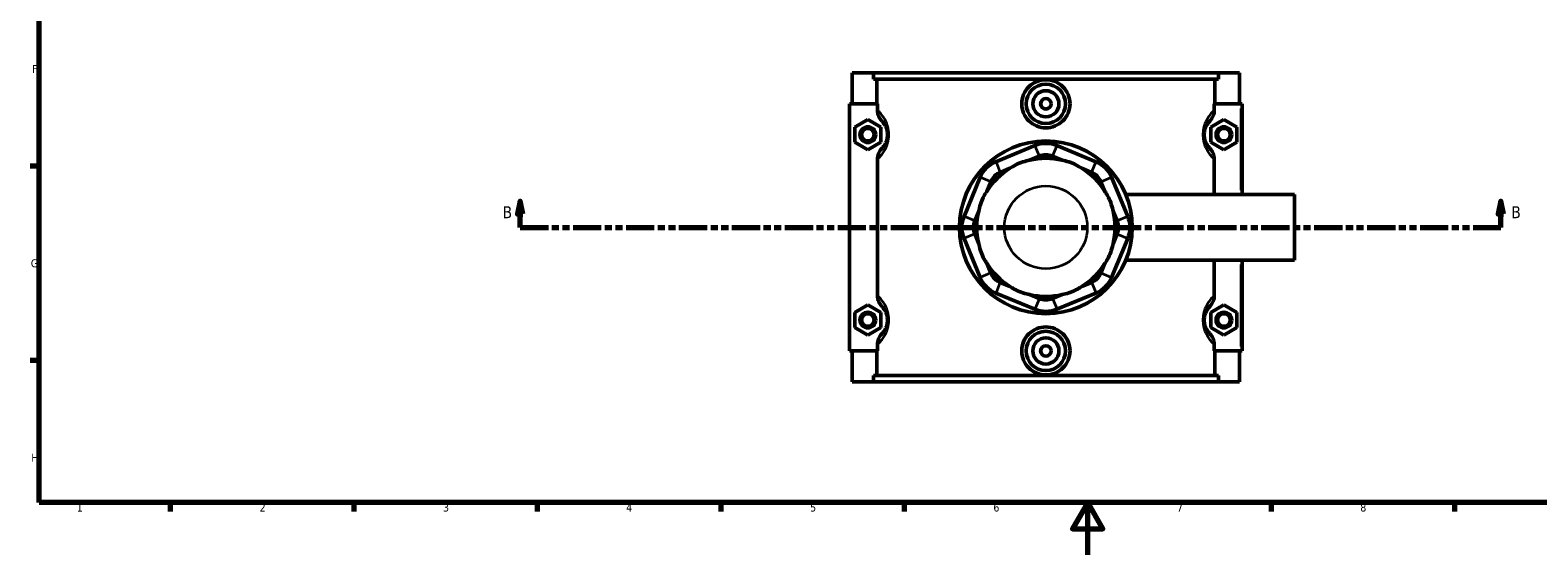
# Model space of a CAD drawing. Header units: millimetres. Extents: x 0 to 898, y -421 to 956.
# Tile 2 of 6: x 17 to 592, y 0 to 200. Entities that reach past the tile are written whole.
import ezdxf

# ---------------------------------------------------------------- set-up
doc = ezdxf.new("R2010")
doc.units = ezdxf.units.MM
doc.linetypes.add('DOUBLE_DASH_CHAIN', pattern=[1.2403, 0.6614, -0.0827, 0.1654, -0.0827, 0.1654, -0.0827])
for name, color, linetype, lineweight in [('Border (ANSI)', 7, 'Continuous', 70), ('Section Line (ANSI)', 7, 'DOUBLE_DASH_CHAIN', 70), ('Visible (ANSI)', 7, 'Continuous', 50), ('Visible Narrow (ANSI)', 7, 'Continuous', 35)]:
    doc.layers.add(name, color=color, linetype=linetype, lineweight=lineweight)
doc.styles.add('Label Text (ANSI)', font='tahoma.ttf')
doc.styles.add('Note Text (ANSI)', font='tahoma.ttf')

# ---------------------------------------------------------------- blocks, each defined once
blk = doc.blocks.new('Borders Default Border')
at = {"layer": 'Border (ANSI)'}
for p, q in [((20, 148.5), (16.55, 148.5)), ((20, 74.25), (16.55, 74.25)), ((70.08, 20), (70.08, 16.55)), ((140.17, 20), (140.17, 16.55)), ((210.25, 20), (210.25, 16.55)), ((280.33, 20), (280.33, 16.55)), ((350.42, 20), (350.42, 16.55)), ((490.58, 20), (490.58, 16.55)), ((560.67, 20), (560.67, 16.55))]:
    blk.add_line(p, q, dxfattribs=at)
at = {"layer": 'Border (ANSI)', "flags": 128}
for points in [[(20, 20), (20, 574), (821, 574), (821, 20), (20, 20)], [(420.5, 0), (420.5, 20), (414.73, 10), (426.27, 10), (420.5, 20)]]:
    blk.add_lwpolyline(points, dxfattribs=at)
at = {"layer": 'Border (ANSI)', "color": 230, "true_color": 0xff0080, "char_height": 3.05, "attachment_point": 7, "style": 'Note Text (ANSI)'}
for s, insert in [('F', (17.29, 184.1)), ('G', (16.81, 109.79)), ('H', (16.97, 35.6)), ('1', (34.35, 16.55)), ('2', (104.2, 16.55)), ('3', (174.26, 16.49)), ('4', (244.23, 16.55)), ('5', (314.48, 16.49)), ('6', (384.49, 16.49)), ('7', (454.6, 16.55)), ('8', (524.63, 16.48))]:
    blk.add_mtext(s, dxfattribs=dict(at, insert=insert))
blk = doc.blocks.new('2dTransSection0')
at = {"layer": 'Section Line (ANSI)', "linetype": 'Continuous'}
for p, q in [((203.71, 135.1), (202.71, 130.1)), ((203.71, 130.1), (203.71, 135.1)), ((204.71, 130.1), (203.71, 135.1)), ((578.3, 135.1), (577.3, 130.1)), ((578.3, 130.1), (578.3, 135.1)), ((579.3, 130.1), (578.3, 135.1)), ((202.71, 130.1), (204.71, 130.1)), ((203.71, 125.1), (203.71, 130.1)), ((577.3, 130.1), (579.3, 130.1)), ((578.3, 125.1), (578.3, 130.1)), ((203.71, 125.1), (214.33, 125.1)), ((567.69, 125.1), (578.3, 125.1))]:
    blk.add_line(p, q, dxfattribs=at)
at = {"layer": 'Section Line (ANSI)', "linetype": 'DOUBLE_DASH_CHAIN', "ltscale": 16.303146}
blk.add_line((203.71, 125.1), (578.3, 125.1), dxfattribs=at)
at = {"layer": 'Section Line (ANSI)', "linetype": 'Continuous', "flags": 128}
for points in [[(204.71, 130.1), (203.71, 135.1), (202.71, 130.1), (204.71, 130.1)], [(579.3, 130.1), (578.3, 135.1), (577.3, 130.1), (579.3, 130.1)]]:
    blk.add_lwpolyline(points, dxfattribs=at)
at = {"layer": 'Section Line (ANSI)'}
for points in [[(204.71, 130.1), (203.71, 135.1), (202.71, 130.1), (204.71, 130.1)], [(579.3, 130.1), (578.3, 135.1), (577.3, 130.1), (579.3, 130.1)]]:
    blk.add_solid(points, dxfattribs=at)
at = {"layer": 'Section Line (ANSI)', "char_height": 4.57, "attachment_point": 7, "style": 'Label Text (ANSI)'}
for insert in [(196.96, 128.6), (582.26, 128.6)]:
    blk.add_mtext('B', dxfattribs=dict(at, insert=insert))

msp = doc.modelspace()

# ---------------------------------------------------------------- linework, layer by layer
at = {"layer": 'Visible (ANSI)'}
for p, q in [((330.531, 184.101), (330.531, 172.301)), ((330.531, 184.101), (338.63, 184.101)), ((338.63, 184.101), (470.432, 184.101)), ((338.63, 181.741), (338.63, 184.101)), ((470.432, 181.741), (338.63, 181.741)), ((339.979, 172.301), (339.979, 181.741)), ((469.083, 172.301), (469.083, 181.741)), ((470.432, 184.101), (470.432, 181.741)), ((470.432, 184.101), (478.531, 184.101)), ((478.531, 184.101), (478.531, 172.301)), ((340.201, 172.301), (329.531, 172.301)), ((329.531, 172.301), (329.531, 77.901)), ((340.201, 172.301), (340.201, 169.852)), ((468.862, 169.852), (468.862, 172.301)), ((468.862, 172.301), (479.031, 172.301)), ((479.031, 172.301), (479.531, 172.301)), ((479.531, 137.601), (479.531, 172.301)), ((331.531, 163.387), (336.531, 166.274)), ((331.531, 157.614), (331.531, 163.387)), ((336.531, 166.274), (341.531, 163.387)), ((341.531, 163.387), (341.531, 157.614)), ((472.531, 166.274), (467.531, 163.387)), ((467.531, 163.387), (467.531, 157.614)), ((477.531, 163.387), (472.531, 166.274)), ((477.531, 157.614), (477.531, 163.387)), ((336.531, 154.727), (331.531, 157.614)), ((341.531, 157.614), (336.531, 154.727)), ((400.322, 156.357), (385.406, 150.179)), ((423.656, 150.179), (408.741, 156.357)), ((467.531, 157.614), (472.531, 154.727)), ((472.531, 154.727), (477.531, 157.614)), ((340.201, 151.149), (340.201, 99.052)), ((398.286, 150.751), (402.006, 152.292)), ((407.057, 152.292), (410.776, 150.751)), ((468.862, 137.601), (468.862, 151.149)), ((379.453, 144.226), (373.275, 129.31)), ((387.09, 146.114), (390.809, 147.654)), ((418.253, 147.654), (421.972, 146.114)), ((435.788, 129.31), (429.609, 144.226)), ((381.978, 138.823), (383.518, 142.542)), ((425.544, 142.542), (427.085, 138.823)), ((435.072, 137.601), (499.531, 137.601)), ((499.531, 112.601), (499.531, 137.601)), ((377.34, 127.626), (378.88, 131.345)), ((430.182, 131.345), (431.723, 127.626)), ((378.88, 118.856), (377.34, 122.575)), ((431.723, 122.575), (430.182, 118.856)), ((373.275, 120.891), (379.453, 105.976)), ((429.609, 105.976), (435.788, 120.891)), ((383.518, 107.659), (381.978, 111.378)), ((427.085, 111.378), (425.544, 107.659)), ((435.072, 112.601), (499.531, 112.601)), ((468.862, 99.052), (468.862, 112.601)), ((479.531, 77.901), (479.531, 112.601)), ((390.809, 102.547), (387.09, 104.087)), ((421.972, 104.087), (418.253, 102.547)), ((385.406, 100.022), (400.322, 93.844)), ((402.006, 97.909), (398.286, 99.45)), ((410.776, 99.45), (407.057, 97.909)), ((408.741, 93.844), (423.656, 100.022)), ((331.531, 92.587), (336.531, 95.474)), ((331.531, 86.814), (331.531, 92.587)), ((336.531, 95.474), (341.531, 92.587)), ((341.531, 92.587), (341.531, 86.814)), ((472.531, 95.474), (467.531, 92.587)), ((467.531, 92.587), (467.531, 86.814)), ((477.531, 92.587), (472.531, 95.474)), ((477.531, 86.814), (477.531, 92.587)), ((336.531, 83.927), (331.531, 86.814)), ((341.531, 86.814), (336.531, 83.927)), ((467.531, 86.814), (472.531, 83.927)), ((472.531, 83.927), (477.531, 86.814)), ((329.531, 77.901), (340.201, 77.901)), ((330.531, 77.901), (330.531, 66.101)), ((339.979, 68.461), (339.979, 77.901)), ((340.201, 80.349), (340.201, 77.901)), ((468.862, 77.901), (468.862, 80.349)), ((479.031, 77.901), (468.862, 77.901)), ((469.083, 68.461), (469.083, 77.901)), ((478.531, 77.901), (478.531, 66.101)), ((479.531, 77.901), (479.031, 77.901)), ((338.63, 66.101), (330.531, 66.101)), ((470.432, 68.461), (338.63, 68.461)), ((338.63, 66.101), (338.63, 68.461)), ((338.63, 66.101), (470.432, 66.101)), ((470.432, 68.461), (470.432, 66.101)), ((478.531, 66.101), (470.432, 66.101))]:
    msp.add_line(p, q, dxfattribs=at)
for centre, radius in [((404.531, 172.301), 7.5), ((404.531, 172.301), 5), ((404.531, 172.301), 2), ((336.531, 160.501), 3), ((336.531, 160.501), 2.4), ((472.531, 160.501), 3), ((472.531, 160.501), 2.4), ((404.531, 125.101), 33), ((336.531, 89.701), 3), ((472.531, 89.701), 3), ((336.531, 89.701), 2.4), ((472.531, 89.701), 2.4), ((404.531, 77.901), 7.5), ((404.531, 77.901), 5), ((404.531, 77.901), 2)]:
    msp.add_circle(centre, radius, dxfattribs=at)
for centre, radius, start, end in [((404.531, 146.194), 11, 67.5, 112.5), ((389.616, 140.016), 11, 112.5, 157.5), ((404.531, 125.101), 26.4, 76.317074, 103.682926), ((404.531, 146.194), 6.6, 67.5, 112.5), ((419.447, 140.016), 11, 22.5, 67.5), ((404.531, 125.101), 26.4, 121.317074, 148.682926), ((389.616, 140.016), 6.6, 112.5, 157.5), ((404.531, 125.101), 26.4, 31.317074, 58.682926), ((419.447, 140.016), 6.6, 22.5, 67.5), ((383.438, 125.101), 11, 157.5, 202.5), ((383.438, 125.101), 6.6, 157.5, 202.5), ((404.531, 125.101), 26.4, 166.317074, 193.682926), ((404.531, 125.101), 26.4, 346.317074, 13.682926), ((425.625, 125.101), 6.6, 337.5, 22.5), ((425.625, 125.101), 11, 337.5, 22.5), ((404.531, 125.101), 26.4, 211.317074, 238.682926), ((404.531, 125.101), 26.4, 301.317074, 328.682926), ((389.616, 110.185), 11, 202.5, 247.5), ((389.616, 110.185), 6.6, 202.5, 247.5), ((419.447, 110.185), 6.6, 292.5, 337.5), ((419.447, 110.185), 11, 292.5, 337.5), ((404.531, 125.101), 26.4, 256.317074, 283.682926), ((404.531, 104.007), 6.6, 247.5, 292.5), ((404.531, 104.007), 11, 247.5, 292.5)]:
    msp.add_arc(centre, radius, start, end, dxfattribs=at)
for points, knots in [([(413.75, 172.301), (413.75, 171.144), (413.516, 169.912), (412.57, 167.651), (411.857, 166.621), (410.219, 164.999), (409.184, 164.298), (406.918, 163.367), (405.686, 163.138), (403.376, 163.138), (402.145, 163.367), (399.878, 164.298), (398.843, 164.999), (397.205, 166.621), (396.493, 167.651), (395.546, 169.912), (395.312, 171.144), (395.312, 173.459), (395.547, 174.692), (396.496, 176.956), (397.211, 177.987), (398.851, 179.607), (399.885, 180.307), (402.149, 181.235), (403.378, 181.463), (405.684, 181.463), (406.914, 181.235), (409.177, 180.307), (410.212, 179.607), (411.852, 177.987), (412.566, 176.956), (413.516, 174.692), (413.75, 173.459), (413.75, 172.301)], [0, 0, 0, 0, 0.3469359, 0.3469359, 0.6938718, 0.6938718, 1.0403092, 1.0403092, 1.3867466, 1.3867466, 1.733184, 1.733184, 2.0796214, 2.0796214, 2.4265573, 2.4265573, 2.7734932, 2.7734932, 3.1209883, 3.1209883, 3.4684834, 3.4684834, 3.8143624, 3.8143624, 4.1602414, 4.1602414, 4.5061204, 4.5061204, 4.8519994, 4.8519994, 5.1994945, 5.1994945, 5.5469896, 5.5469896, 5.5469896, 5.5469896]), ([(340.201, 169.852), (340.201, 169.465), (340.241, 169.079), (340.398, 168.322), (340.513, 167.954), (340.959, 166.903), (341.384, 166.268), (341.911, 165.726)], [-0.45883493, -0.45883493, -0.45883493, -0.45883493, -0.34259081, -0.34259081, -0.22689673, -0.22689673, 0, 0, 0, 0]), ([(467.151, 165.726), (467.712, 166.303), (468.157, 166.985), (468.721, 168.408), (468.862, 169.127), (468.862, 169.852)], [-0.45882375, -0.45882375, -0.45882375, -0.45882375, -0.21767269, -0.21767269, 0, 0, 0, 0]), ([(341.911, 165.726), (342.028, 165.605), (342.154, 165.468), (342.464, 165.097), (342.656, 164.845), (343.012, 164.287), (343.176, 163.999), (343.435, 163.44), (343.535, 163.198), (343.729, 162.632), (343.821, 162.302), (343.945, 161.667), (343.986, 161.374), (344.024, 160.884), (344.031, 160.692), (344.031, 160.501), (344.031, 160.309), (344.024, 160.117), (343.986, 159.627), (343.945, 159.334), (343.821, 158.699), (343.729, 158.369), (343.535, 157.803), (343.435, 157.561), (343.176, 157.002), (343.012, 156.714), (342.656, 156.156), (342.464, 155.904), (342.154, 155.533), (342.028, 155.396), (341.911, 155.275)], [0.6734906, 0.6734906, 0.6734906, 0.6734906, 0.9307985, 0.9307985, 1.2760343, 1.2760343, 1.5581867, 1.5581867, 1.7426571, 1.7426571, 1.9495095, 1.9495095, 2.1090024, 2.1090024, 2.2086854, 2.2086854, 2.2086854, 2.3083685, 2.3083685, 2.4678613, 2.4678613, 2.6747137, 2.6747137, 2.8591841, 2.8591841, 3.1413365, 3.1413365, 3.4865723, 3.4865723, 3.7438802, 3.7438802, 3.7438802, 3.7438802]), ([(467.151, 155.275), (467.034, 155.396), (466.909, 155.533), (466.598, 155.904), (466.407, 156.156), (466.05, 156.714), (465.887, 157.002), (465.627, 157.561), (465.527, 157.803), (465.334, 158.369), (465.242, 158.699), (465.117, 159.334), (465.076, 159.627), (465.039, 160.117), (465.031, 160.309), (465.031, 160.501), (465.031, 160.692), (465.039, 160.884), (465.076, 161.374), (465.117, 161.667), (465.242, 162.302), (465.334, 162.632), (465.527, 163.198), (465.627, 163.44), (465.887, 163.999), (466.05, 164.287), (466.407, 164.845), (466.598, 165.097), (466.909, 165.468), (467.034, 165.605), (467.151, 165.726)], [0.6734906, 0.6734906, 0.6734906, 0.6734906, 0.9307991, 0.9307991, 1.2760348, 1.2760348, 1.558187, 1.558187, 1.7426572, 1.7426572, 1.9495095, 1.9495095, 2.1090024, 2.1090024, 2.2086854, 2.2086854, 2.2086854, 2.3083685, 2.3083685, 2.4678613, 2.4678613, 2.6747136, 2.6747136, 2.8591838, 2.8591838, 3.141336, 3.141336, 3.4865717, 3.4865717, 3.7438802, 3.7438802, 3.7438802, 3.7438802]), ([(341.911, 155.275), (341.35, 154.698), (340.905, 154.016), (340.342, 152.593), (340.201, 151.874), (340.201, 151.149)], [-0.45882375, -0.45882375, -0.45882375, -0.45882375, -0.21767269, -0.21767269, 0, 0, 0, 0]), ([(398.286, 150.751), (397.917, 150.685), (397.542, 150.605), (396.201, 150.273), (395.241, 149.949), (394.386, 149.594), (393.53, 149.24), (392.621, 148.79), (391.439, 148.077), (391.118, 147.869), (390.809, 147.654)], [4.45870578, 4.45870578, 4.45870578, 4.45870578, 4.56597929, 4.56597929, 4.84390204, 4.84390204, 4.84390204, 5.1218248, 5.1218248, 5.22909831, 5.22909831, 5.22909831, 5.22909831]), ([(418.253, 147.654), (417.945, 147.869), (417.623, 148.077), (416.441, 148.79), (415.533, 149.24), (414.677, 149.594), (413.821, 149.949), (412.861, 150.273), (411.52, 150.605), (411.146, 150.685), (410.776, 150.751)], [4.45870578, 4.45870578, 4.45870578, 4.45870578, 4.56597929, 4.56597929, 4.84390204, 4.84390204, 4.84390204, 5.1218248, 5.1218248, 5.22909831, 5.22909831, 5.22909831, 5.22909831]), ([(468.862, 151.149), (468.862, 151.536), (468.822, 151.922), (468.665, 152.679), (468.549, 153.047), (468.103, 154.098), (467.678, 154.733), (467.151, 155.275)], [-0.45883493, -0.45883493, -0.45883493, -0.45883493, -0.34259081, -0.34259081, -0.22689673, -0.22689673, 0, 0, 0, 0]), ([(381.978, 138.823), (381.763, 138.514), (381.555, 138.193), (380.841, 137.01), (380.392, 136.102), (380.037, 135.246), (379.683, 134.39), (379.359, 133.43), (379.027, 132.09), (378.947, 131.715), (378.88, 131.345)], [4.45870578, 4.45870578, 4.45870578, 4.45870578, 4.56597929, 4.56597929, 4.84390204, 4.84390204, 4.84390204, 5.1218248, 5.1218248, 5.22909831, 5.22909831, 5.22909831, 5.22909831]), ([(430.182, 131.345), (430.115, 131.715), (430.035, 132.09), (429.704, 133.43), (429.38, 134.39), (429.025, 135.246), (428.671, 136.102), (428.221, 137.01), (427.507, 138.193), (427.299, 138.514), (427.085, 138.823)], [4.45870578, 4.45870578, 4.45870578, 4.45870578, 4.56597929, 4.56597929, 4.84390204, 4.84390204, 4.84390204, 5.1218248, 5.1218248, 5.22909831, 5.22909831, 5.22909831, 5.22909831]), ([(378.88, 118.856), (378.947, 118.486), (379.027, 118.111), (379.359, 116.771), (379.683, 115.811), (380.037, 114.955), (380.392, 114.099), (380.841, 113.191), (381.555, 112.008), (381.763, 111.687), (381.978, 111.378)], [4.45870578, 4.45870578, 4.45870578, 4.45870578, 4.56597929, 4.56597929, 4.84390204, 4.84390204, 4.84390204, 5.1218248, 5.1218248, 5.22909831, 5.22909831, 5.22909831, 5.22909831]), ([(427.085, 111.378), (427.299, 111.687), (427.507, 112.008), (428.221, 113.191), (428.671, 114.099), (429.025, 114.955), (429.38, 115.811), (429.704, 116.771), (430.035, 118.111), (430.115, 118.486), (430.182, 118.856)], [4.45870578, 4.45870578, 4.45870578, 4.45870578, 4.56597929, 4.56597929, 4.84390204, 4.84390204, 4.84390204, 5.1218248, 5.1218248, 5.22909831, 5.22909831, 5.22909831, 5.22909831]), ([(340.201, 99.052), (340.201, 98.665), (340.241, 98.279), (340.398, 97.522), (340.513, 97.154), (340.959, 96.103), (341.384, 95.468), (341.911, 94.926)], [-0.45883493, -0.45883493, -0.45883493, -0.45883493, -0.34259081, -0.34259081, -0.22689673, -0.22689673, 0, 0, 0, 0]), ([(390.809, 102.547), (391.118, 102.332), (391.439, 102.124), (392.621, 101.411), (393.53, 100.961), (394.386, 100.607), (395.241, 100.252), (396.201, 99.928), (397.542, 99.596), (397.917, 99.516), (398.286, 99.45)], [4.45870578, 4.45870578, 4.45870578, 4.45870578, 4.56597929, 4.56597929, 4.84390204, 4.84390204, 4.84390204, 5.1218248, 5.1218248, 5.22909831, 5.22909831, 5.22909831, 5.22909831]), ([(410.776, 99.45), (411.146, 99.516), (411.52, 99.596), (412.861, 99.928), (413.821, 100.252), (414.677, 100.607), (415.533, 100.961), (416.441, 101.411), (417.623, 102.124), (417.945, 102.332), (418.253, 102.547)], [4.45870578, 4.45870578, 4.45870578, 4.45870578, 4.56597929, 4.56597929, 4.84390204, 4.84390204, 4.84390204, 5.1218248, 5.1218248, 5.22909831, 5.22909831, 5.22909831, 5.22909831]), ([(467.151, 94.926), (467.712, 95.503), (468.157, 96.185), (468.721, 97.608), (468.862, 98.327), (468.862, 99.052)], [-0.45882375, -0.45882375, -0.45882375, -0.45882375, -0.21767269, -0.21767269, 0, 0, 0, 0]), ([(341.911, 94.926), (342.028, 94.805), (342.154, 94.668), (342.464, 94.297), (342.656, 94.045), (343.012, 93.487), (343.176, 93.199), (343.435, 92.64), (343.535, 92.398), (343.729, 91.832), (343.821, 91.502), (343.945, 90.867), (343.986, 90.574), (344.024, 90.084), (344.031, 89.892), (344.031, 89.701), (344.031, 89.509), (344.024, 89.317), (343.986, 88.827), (343.945, 88.534), (343.821, 87.899), (343.729, 87.569), (343.535, 87.003), (343.435, 86.761), (343.176, 86.202), (343.012, 85.914), (342.656, 85.356), (342.464, 85.104), (342.154, 84.733), (342.028, 84.596), (341.911, 84.475)], [0.6734906, 0.6734906, 0.6734906, 0.6734906, 0.9307989, 0.9307989, 1.2760346, 1.2760346, 1.5581869, 1.5581869, 1.7426572, 1.7426572, 1.9495095, 1.9495095, 2.1090024, 2.1090024, 2.2086854, 2.2086854, 2.2086854, 2.3083685, 2.3083685, 2.4678613, 2.4678613, 2.6747136, 2.6747136, 2.8591839, 2.8591839, 3.1413362, 3.1413362, 3.4865719, 3.4865719, 3.7438802, 3.7438802, 3.7438802, 3.7438802]), ([(467.151, 84.475), (467.034, 84.596), (466.909, 84.733), (466.598, 85.104), (466.407, 85.356), (466.05, 85.914), (465.887, 86.202), (465.627, 86.761), (465.527, 87.003), (465.334, 87.569), (465.242, 87.899), (465.117, 88.534), (465.076, 88.827), (465.039, 89.317), (465.031, 89.509), (465.031, 89.701), (465.031, 89.892), (465.039, 90.084), (465.076, 90.574), (465.117, 90.867), (465.242, 91.502), (465.334, 91.832), (465.527, 92.398), (465.627, 92.64), (465.887, 93.199), (466.05, 93.487), (466.407, 94.045), (466.598, 94.297), (466.909, 94.668), (467.034, 94.805), (467.151, 94.926)], [0.6729505, 0.6729505, 0.6729505, 0.6729505, 0.9302686, 0.9302686, 1.2755007, 1.2755007, 1.5576506, 1.5576506, 1.7421187, 1.7421187, 1.9489693, 1.9489693, 2.1084622, 2.1084622, 2.2081453, 2.2081453, 2.2081453, 2.3078283, 2.3078283, 2.4673212, 2.4673212, 2.6741718, 2.6741718, 2.8586399, 2.8586399, 3.1407898, 3.1407898, 3.486022, 3.486022, 3.74334, 3.74334, 3.74334, 3.74334]), ([(413.75, 77.901), (413.75, 76.742), (413.516, 75.509), (412.566, 73.245), (411.852, 72.214), (410.212, 70.594), (409.177, 69.894), (406.914, 68.966), (405.684, 68.738), (403.378, 68.738), (402.149, 68.966), (399.885, 69.894), (398.851, 70.594), (397.211, 72.214), (396.496, 73.245), (395.547, 75.509), (395.312, 76.742), (395.312, 77.901), (395.312, 79.057), (395.546, 80.289), (396.493, 82.55), (397.205, 83.58), (398.843, 85.202), (399.878, 85.903), (402.145, 86.834), (403.376, 87.063), (405.686, 87.063), (406.918, 86.834), (409.184, 85.903), (410.219, 85.202), (411.857, 83.58), (412.57, 82.55), (413.516, 80.289), (413.75, 79.057), (413.75, 77.901)], [2.7734932, 2.7734932, 2.7734932, 2.7734932, 3.1209883, 3.1209883, 3.4684834, 3.4684834, 3.8143624, 3.8143624, 4.1602414, 4.1602414, 4.5061204, 4.5061204, 4.8519994, 4.8519994, 5.1994945, 5.1994945, 5.5469896, 5.5469896, 5.5469896, 5.8939255, 5.8939255, 6.2408614, 6.2408614, 6.5872988, 6.5872988, 6.9337362, 6.9337362, 7.2801736, 7.2801736, 7.626611, 7.626611, 7.9735469, 7.9735469, 8.3204828, 8.3204828, 8.3204828, 8.3204828]), ([(341.911, 84.475), (341.35, 83.898), (340.905, 83.216), (340.342, 81.793), (340.201, 81.074), (340.201, 80.349)], [-0.45882375, -0.45882375, -0.45882375, -0.45882375, -0.21767269, -0.21767269, 0, 0, 0, 0]), ([(468.862, 80.349), (468.862, 80.736), (468.822, 81.122), (468.665, 81.879), (468.549, 82.247), (468.103, 83.298), (467.678, 83.933), (467.151, 84.475)], [-0.45883493, -0.45883493, -0.45883493, -0.45883493, -0.34259081, -0.34259081, -0.22689673, -0.22689673, 0, 0, 0, 0])]:
    msp.add_open_spline(points, degree=3, knots=knots, dxfattribs=at)
at = {"layer": 'Visible Narrow (ANSI)'}
for p, q in [((479.031, 170.566), (479.031, 139.336)), ((401.921, 152.495), (400.406, 156.154)), ((407.141, 152.495), (408.657, 156.154)), ((385.49, 149.975), (387.006, 146.317)), ((422.057, 146.317), (423.572, 149.975)), ((383.315, 142.626), (379.656, 144.141)), ((425.748, 142.626), (429.406, 144.141)), ((377.137, 127.71), (373.478, 129.226)), ((431.926, 127.71), (435.584, 129.226)), ((377.137, 122.491), (373.478, 120.975)), ((431.926, 122.491), (435.584, 120.975)), ((479.031, 110.866), (479.031, 79.636)), ((383.315, 107.575), (379.656, 106.06)), ((387.006, 103.884), (385.49, 100.226)), ((422.057, 103.884), (423.572, 100.226)), ((425.748, 107.575), (429.406, 106.06)), ((401.921, 97.706), (400.406, 94.047)), ((407.141, 97.706), (408.657, 94.047))]:
    msp.add_line(p, q, dxfattribs=at)
msp.add_circle((404.531, 125.101), 15.823, dxfattribs=at)
for points, knots in [([(340.618, 151.534), (340.812, 151.72), (341.017, 151.929), (341.569, 152.534), (341.93, 152.97), (342.604, 153.937), (342.914, 154.436), (343.405, 155.405), (343.593, 155.825), (343.959, 156.805), (344.133, 157.378), (344.369, 158.478), (344.446, 158.986), (344.517, 159.836), (344.531, 160.168), (344.531, 160.501), (344.531, 160.833), (344.517, 161.165), (344.446, 162.015), (344.369, 162.523), (344.133, 163.623), (343.959, 164.196), (343.593, 165.176), (343.405, 165.596), (342.914, 166.565), (342.604, 167.064), (341.93, 168.031), (341.569, 168.467), (341.017, 169.072), (340.812, 169.281), (340.618, 169.467)], [-3.7072222, -3.7072222, -3.7072222, -3.7072222, -3.4865723, -3.4865723, -3.1413365, -3.1413365, -2.8591841, -2.8591841, -2.6747137, -2.6747137, -2.4678613, -2.4678613, -2.3083685, -2.3083685, -2.2086854, -2.2086854, -2.2086854, -2.1090024, -2.1090024, -1.9495095, -1.9495095, -1.7426571, -1.7426571, -1.5581867, -1.5581867, -1.2760343, -1.2760343, -0.9307985, -0.9307985, -0.7101486, -0.7101486, -0.7101486, -0.7101486]), ([(468.444, 169.467), (468.251, 169.281), (468.045, 169.072), (467.494, 168.467), (467.132, 168.031), (466.458, 167.064), (466.149, 166.565), (465.658, 165.596), (465.469, 165.176), (465.103, 164.196), (464.929, 163.623), (464.694, 162.523), (464.616, 162.015), (464.545, 161.165), (464.531, 160.833), (464.531, 160.501), (464.531, 160.168), (464.545, 159.836), (464.616, 158.986), (464.694, 158.478), (464.929, 157.378), (465.103, 156.805), (465.469, 155.825), (465.658, 155.405), (466.149, 154.436), (466.458, 153.937), (467.132, 152.97), (467.494, 152.534), (468.045, 151.929), (468.251, 151.72), (468.444, 151.534)], [-3.7072222, -3.7072222, -3.7072222, -3.7072222, -3.4865717, -3.4865717, -3.141336, -3.141336, -2.8591838, -2.8591838, -2.6747136, -2.6747136, -2.4678613, -2.4678613, -2.3083685, -2.3083685, -2.2086854, -2.2086854, -2.2086854, -2.1090024, -2.1090024, -1.9495095, -1.9495095, -1.7426572, -1.7426572, -1.558187, -1.558187, -1.2760348, -1.2760348, -0.9307991, -0.9307991, -0.7101486, -0.7101486, -0.7101486, -0.7101486]), ([(340.618, 80.734), (340.812, 80.92), (341.017, 81.129), (341.569, 81.734), (341.93, 82.17), (342.604, 83.137), (342.914, 83.636), (343.405, 84.605), (343.593, 85.025), (343.959, 86.005), (344.133, 86.578), (344.369, 87.678), (344.446, 88.186), (344.517, 89.036), (344.531, 89.368), (344.531, 89.701), (344.531, 90.033), (344.517, 90.365), (344.446, 91.215), (344.369, 91.723), (344.133, 92.823), (343.959, 93.396), (343.593, 94.376), (343.405, 94.796), (342.914, 95.765), (342.604, 96.264), (341.93, 97.231), (341.569, 97.667), (341.017, 98.272), (340.812, 98.481), (340.618, 98.667)], [-3.7072222, -3.7072222, -3.7072222, -3.7072222, -3.4865719, -3.4865719, -3.1413362, -3.1413362, -2.8591839, -2.8591839, -2.6747136, -2.6747136, -2.4678613, -2.4678613, -2.3083685, -2.3083685, -2.2086854, -2.2086854, -2.2086854, -2.1090024, -2.1090024, -1.9495095, -1.9495095, -1.7426572, -1.7426572, -1.5581869, -1.5581869, -1.2760346, -1.2760346, -0.9307989, -0.9307989, -0.7101486, -0.7101486, -0.7101486, -0.7101486]), ([(468.444, 98.667), (468.251, 98.481), (468.045, 98.272), (467.494, 97.667), (467.132, 97.231), (466.458, 96.264), (466.149, 95.765), (465.658, 94.796), (465.469, 94.376), (465.103, 93.396), (464.929, 92.823), (464.694, 91.723), (464.616, 91.215), (464.545, 90.365), (464.531, 90.033), (464.531, 89.701), (464.531, 89.368), (464.545, 89.036), (464.616, 88.186), (464.694, 87.678), (464.929, 86.578), (465.103, 86.005), (465.469, 85.025), (465.658, 84.605), (466.149, 83.637), (466.458, 83.137), (467.132, 82.17), (467.494, 81.734), (468.045, 81.129), (468.251, 80.92), (468.444, 80.734)], [-3.7066821, -3.7066821, -3.7066821, -3.7066821, -3.486022, -3.486022, -3.1407898, -3.1407898, -2.8586399, -2.8586399, -2.6741718, -2.6741718, -2.4673212, -2.4673212, -2.3078283, -2.3078283, -2.2081453, -2.2081453, -2.2081453, -2.1084622, -2.1084622, -1.9489693, -1.9489693, -1.7421187, -1.7421187, -1.5576506, -1.5576506, -1.2755007, -1.2755007, -0.9302686, -0.9302686, -0.7096084, -0.7096084, -0.7096084, -0.7096084])]:
    msp.add_open_spline(points, degree=3, knots=knots, dxfattribs=at)

# ---------------------------------------------------------------- block references
msp.add_blockref('Borders Default Border', (0, 0))
at = {"layer": 'Section Line (ANSI)'}
msp.add_blockref('2dTransSection0', (0, 0), dxfattribs=at)

doc.saveas('drawing.dxf')
